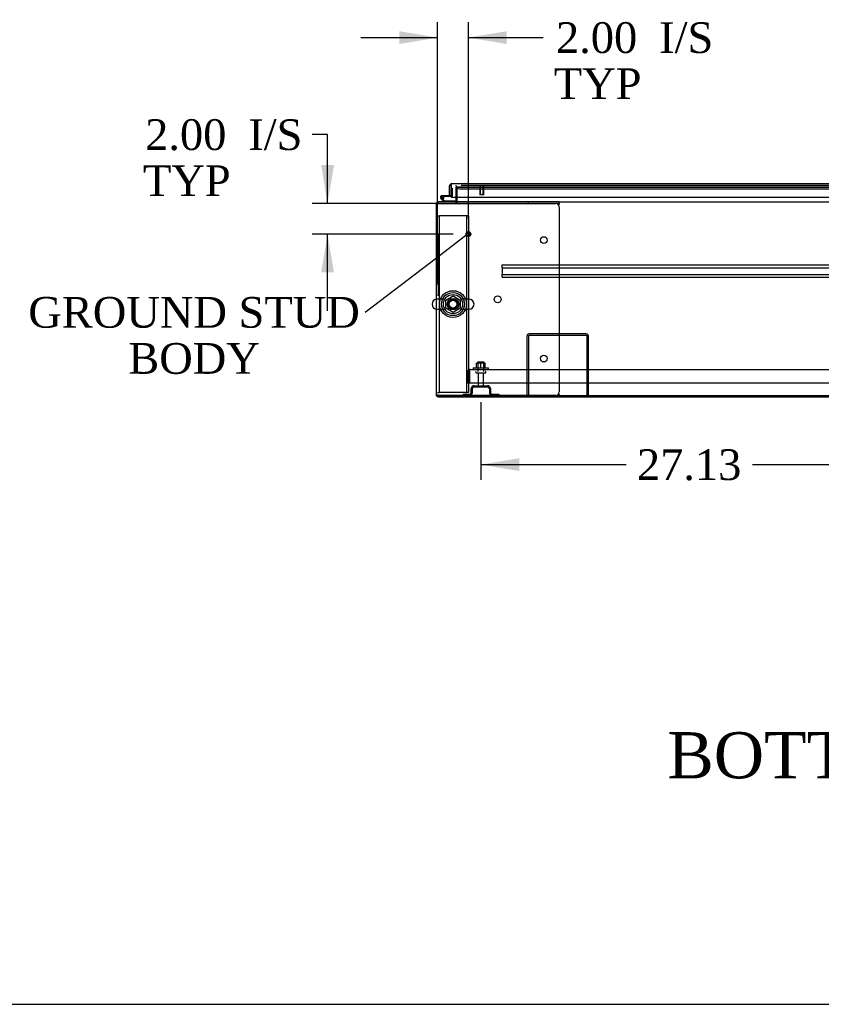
# Model space of a CAD drawing. Header units: inches. Extents: x 2 to 538, y -2 to 358.
# Tile 1 of 38: x 89 to 141, y 1 to 66. Entities that reach past the tile are written whole.
import ezdxf
from ezdxf import colors
from ezdxf.entities.mleader import LeaderData, LeaderLine
from ezdxf.enums import TextEntityAlignment as Align
from ezdxf.lldxf.tags import DXFTag
from ezdxf.math import Vec2, Vec3

# ---------------------------------------------------------------- set-up
doc = ezdxf.new("R2010")
doc.units = ezdxf.units.IN
doc.header["$MEASUREMENT"] = 0
for name, color, linetype in [('COM43134', 7, 'Continuous'), ('COM50669', 7, 'Continuous'), ('COM50677', 7, 'Continuous'), ('COM52168-15', 7, 'Continuous'), ('COM54746-68', 7, 'Continuous'), ('COM54926', 7, 'Continuous'), ('COM55738-23', 7, 'Continuous'), ('COM70110-2', 7, 'Continuous'), ('COM70218', 7, 'Continuous'), ('COM70220', 7, 'Continuous'), ('COM71188-5', 7, 'Continuous'), ('COM71190-2', 7, 'Continuous'), ('Default', 7, 'Continuous'), ('NTS166105', 7, 'Continuous'), ('NTS18024', 7, 'Continuous'), ('QLB20185', 7, 'Continuous'), ('SCS86414', 7, 'Continuous'), ('STD26089', 7, 'Continuous'), ('STD26258', 7, 'Continuous'), ('WAF25059', 7, 'Continuous'), ('WAF25377', 7, 'Continuous'), ('WAM254785', 7, 'Continuous')]:
    doc.layers.add(name, color=color, linetype=linetype)
doc.styles.add('SEACAD_Times_New_Roman', font='times.ttf')
tags = doc.linetypes.add('HIDDEN2', pattern=[0.1875, 0.125, -0.0625]).pattern_tags.tags
tags[6:7] = [DXFTag(74, 4), DXFTag(75, 0), DXFTag(340, '0'), DXFTag(46, 0.0), DXFTag(50, 0.0), DXFTag(44, 0.0), DXFTag(45, 0.0)]
tags[4:5] = [DXFTag(74, 4), DXFTag(75, 0), DXFTag(340, '0'), DXFTag(46, 0.0), DXFTag(50, 0.0), DXFTag(44, 0.0), DXFTag(45, 0.0)]
doc.dimstyles.new('HAMMOND_(STH_-_540x360)', dxfattribs={"dimtxt": 2, "dimasz": 2.5, "dimexe": 1, "dimexo": 1, "dimgap": 0.5, "dimtad": 0, "dimtih": 1, "dimtoh": 1, "dimzin": 0, "dimdsep": 46, "dimtxsty": 'SEACAD_Times_New_Roman', "dimblk1": '_SE_FILLED', "dimblk2": '_SE_FILLED', "dimsah": 1, "dimcen": 1, "dimadec": 0, "dimazin": 0, "dimtfac": 0.8, "dimtofl": 0, "dimtmove": 0, "dimatfit": 3, "dimfxl": 0, "dimtolj": 1, "dimtzin": 0, "dimarcsym": 0})

# ---------------------------------------------------------------- blocks, each defined once
blk = doc.blocks.new('_SE_FILLED')
at = {"color": 0}
blk.add_line((0, 0), (-1, 0), dxfattribs=at)
blk.add_solid([(0, 0), (-1, -0.1665), (-1, 0.1665), (0, 0)], dxfattribs=at)
blk = doc.blocks.new('SE1')
at = {"layer": 'COM43134', "color": 7, "linetype": 'HIDDEN2'}
for p, q in [((118.354, 41.93), (118.354, 42.62)), ((118.479, 42.702), (118.43, 42.769)), ((118.479, 42.62), (118.479, 42.769)), ((118.479, 42.702), (118.479, 42.62)), ((118.479, 42.62), (118.479, 42.62)), ((118.479, 41.93), (118.479, 42.62)), ((118.479, 42.62), (118.479, 41.93)), ((118.539, 42.805), (174.169, 42.805)), ((118.539, 42.805), (118.539, 42.805)), ((118.539, 42.805), (118.539, 42.805)), ((118.354, 41.93), (118.479, 41.93)), ((118.479, 41.93), (174.229, 41.93))]:
    blk.add_line(p, q, dxfattribs=at)
for start, end in [(126.19405, 180), (90.12083, 126.19405), (90, 90.05887)]:
    blk.add_arc((118.539, 42.62), 0.185, start, end, dxfattribs=at)
blk.add_open_spline([(118.479, 42.769), (118.489, 42.78), (118.499, 42.789), (118.514, 42.799), (118.519, 42.801), (118.529, 42.804), (118.534, 42.805), (118.539, 42.805)], degree=3, knots=[0, 0, 0, 0, 0.5, 0.5, 0.75, 0.75, 1, 1, 1, 1], dxfattribs=at)
at = {"layer": 'COM50669', "color": 7, "linetype": 'HIDDEN2'}
for p, q in [((122.228, 44.975), (122.228, 41.118)), ((122.323, 44.975), (122.323, 41.118)), ((126.085, 45.118), (122.371, 45.118)), ((126.085, 45.023), (122.371, 45.023)), ((126.133, 41.118), (126.133, 44.975)), ((126.228, 41.118), (126.228, 44.975))]:
    blk.add_line(p, q, dxfattribs=at)
for centre, radius, start, end in [((122.371, 44.975), 0.143, 90, 180), ((122.371, 44.975), 0.048, 90, 180), ((126.085, 44.975), 0.143, 0, 90), ((126.085, 44.975), 0.048, 0, 90)]:
    blk.add_arc(centre, radius, start, end, dxfattribs=at)
at = {"layer": 'COM50677', "color": 7, "linetype": 'HIDDEN2'}
for p, q in [((116.417, 52.805), (116.542, 52.805)), ((116.602, 52.805), (116.542, 52.805)), ((116.542, 41.305), (116.542, 52.805)), ((118.232, 52.805), (116.602, 52.805)), ((118.292, 52.805), (118.232, 52.805)), ((118.292, 52.805), (118.292, 41.305)), ((118.417, 52.805), (118.292, 52.805)), ((118.417, 52.805), (118.417, 41.305)), ((116.417, 41.305), (116.542, 41.305)), ((116.602, 41.305), (116.542, 41.305)), ((118.232, 41.305), (116.602, 41.305)), ((118.232, 41.305), (118.292, 41.305)), ((118.417, 41.305), (118.292, 41.305))]:
    blk.add_line(p, q, dxfattribs=at)
blk.add_circle((117.417, 47.055), 0.375, dxfattribs=at)
at = {"layer": 'COM52168-15', "color": 7, "linetype": 'Continuous'}
for p, q in [((117.197, 54.128), (117.197, 54.755)), ((117.292, 54.817), (117.253, 54.868)), ((117.292, 54.755), (117.292, 54.868)), ((117.292, 54.817), (117.292, 54.755)), ((117.292, 54.755), (117.292, 54.755)), ((117.292, 54.128), (117.292, 54.755)), ((117.292, 54.755), (117.292, 54.023)), ((117.34, 54.898), (145.054, 54.898)), ((117.34, 54.898), (117.34, 54.898)), ((117.34, 54.898), (117.34, 54.898)), ((117.197, 54.128), (117.292, 54.128)), ((117.292, 54.023), (145.102, 54.023))]:
    blk.add_line(p, q, dxfattribs=at)
for start, end in [(127.50359, 180), (90.15607, 127.50359), (90, 90.07617)]:
    blk.add_arc((117.34, 54.755), 0.143, start, end, dxfattribs=at)
blk.add_open_spline([(117.292, 54.868), (117.3, 54.878), (117.308, 54.885), (117.32, 54.893), (117.324, 54.894), (117.332, 54.897), (117.336, 54.898), (117.34, 54.898)], degree=3, knots=[0, 0, 0, 0, 0.5, 0.5, 0.75, 0.75, 1, 1, 1, 1], dxfattribs=at)
at = {"layer": 'COM54746-68', "color": 7, "linetype": 'Continuous'}
for p, q in [((117.292, 54.613), (117.292, 54.613)), ((116.845, 53.711), (116.633, 53.922)), ((116.712, 54.126), (117.292, 54.126)), ((117.292, 54.064), (116.712, 54.064)), ((116.746, 53.897), (116.871, 53.773)), ((116.767, 54.014), (116.829, 54.019)), ((117.292, 54.126), (117.292, 54.128)), ((116.871, 53.773), (117.564, 53.773)), ((117.564, 53.773), (117.564, 53.712))]:
    blk.add_line(p, q, dxfattribs=at)
at = {"layer": 'COM54746-68', "color": 7, "linetype": 'HIDDEN2'}
for p, q in [((117.292, 54.613), (117.354, 54.613)), ((117.354, 54.613), (117.354, 54.089)), ((116.65, 53.996), (116.65, 54.021)), ((116.676, 53.967), (116.746, 53.897)), ((116.7, 54.071), (116.725, 54.071)), ((116.725, 53.946), (116.7, 53.946)), ((116.829, 54.009), (116.767, 54.009)), ((116.775, 54.021), (116.775, 53.996)), ((117.329, 54.064), (117.292, 54.064)), ((117.564, 53.712), (117.564, 53.711))]:
    blk.add_line(p, q, dxfattribs=at)
at = {"layer": 'COM54746-68', "color": 7, "linetype": 'Continuous'}
blk.add_circle((116.712, 54.009), 0.05, dxfattribs=at)
for radius, start, end in [(0.117, 90, 5.21591), (0.117, 227.60795, 287.02737), (0.055, 90, 5.21591), (0.055, 5.21591, 90), (0.117, 5.21591, 28.03984)]:
    blk.add_arc((116.712, 54.009), radius, start, end, dxfattribs=at)
at = {"layer": 'COM54746-68', "color": 7, "linetype": 'HIDDEN2'}
for centre, radius, start, end in [((116.7, 54.021), 0.05, 90, 180), ((116.7, 53.996), 0.05, 180, 270), ((116.712, 54.009), 0.117, 28.03984, 90), ((116.725, 54.021), 0.05, 0, 90), ((116.725, 53.996), 0.05, 270, 0), ((117.329, 54.089), 0.025, 270, 0)]:
    blk.add_arc(centre, radius, start, end, dxfattribs=at)
at = {"layer": 'COM54926', "color": 7, "linetype": 'Continuous'}
for p, q in [((116.322, 53.568), (116.322, 41.166)), ((116.331, 53.616), (116.465, 53.616)), ((116.465, 53.616), (116.331, 53.616)), ((122.322, 53.711), (116.465, 53.711)), ((116.465, 53.616), (116.465, 53.616)), ((122.322, 53.616), (116.465, 53.616)), ((116.465, 53.616), (124.102, 53.616)), ((124.322, 53.711), (122.322, 53.711)), ((122.322, 53.616), (122.322, 53.711)), ((124.322, 53.616), (122.322, 53.616)), ((124.298, 53.495), (124.311, 53.568)), ((124.322, 53.616), (124.322, 53.711)), ((124.322, 53.606), (124.322, 53.616)), ((124.322, 53.396), (124.322, 41.338)), ((116.331, 41.118), (116.465, 41.118)), ((116.465, 41.118), (116.331, 41.118)), ((116.465, 41.118), (116.465, 41.118)), ((116.465, 41.118), (122.322, 41.118)), ((124.102, 41.118), (116.465, 41.118)), ((116.465, 41.023), (122.322, 41.023)), ((122.322, 41.118), (122.322, 41.023)), ((122.322, 41.118), (124.322, 41.118)), ((122.322, 41.023), (124.322, 41.023)), ((124.311, 41.166), (124.298, 41.238)), ((124.322, 41.118), (124.322, 41.128)), ((124.322, 41.118), (124.322, 41.023))]:
    blk.add_line(p, q, dxfattribs=at)
for centre in [(123.322, 51.226), (120.322, 47.367), (123.322, 43.508)]:
    blk.add_circle(centre, 0.218, dxfattribs=at)
for centre, radius, start, end in [((116.465, 53.568), 0.143, 160.38706, 180), ((116.465, 53.568), 0.143, 90, 160.38706), ((124.102, 53.396), 0.22, 0, 90), ((124.63, 53.498), 0.326, 160.71602, 167.67415), ((116.465, 41.166), 0.143, 180, 199.61294), ((116.465, 41.166), 0.143, 199.61294, 270), ((124.102, 41.338), 0.22, 270, 0), ((124.63, 41.235), 0.326, 192.32585, 199.28398)]:
    blk.add_arc(centre, radius, start, end, dxfattribs=at)
for centre, start_param, end_param in [((116.465, 53.568), 2.799282, 3.141593), ((116.465, 41.166), 3.141593, 3.483903)]:
    blk.add_ellipse(centre, major_axis=(0.143, 0), ratio=0.99836, start_param=start_param, end_param=end_param, dxfattribs=at)
at = {"layer": 'COM55738-23', "color": 7, "linetype": 'HIDDEN2'}
for p, q in [((118.791, 41.743), (119.666, 41.743)), ((118.791, 41.671), (119.666, 41.671)), ((118.066, 41.19), (118.488, 41.19)), ((118.066, 41.19), (118.066, 41.118)), ((118.603, 41.305), (118.603, 41.555)), ((118.675, 41.305), (118.675, 41.555)), ((119.781, 41.555), (119.781, 41.305)), ((119.853, 41.555), (119.853, 41.305)), ((119.969, 41.19), (120.391, 41.19)), ((120.391, 41.19), (120.391, 41.118))]:
    blk.add_line(p, q, dxfattribs=at)
for centre, radius, start, end in [((118.791, 41.555), 0.188, 90, 180), ((118.791, 41.555), 0.116, 90, 180), ((119.666, 41.555), 0.188, 0, 90), ((119.666, 41.555), 0.116, 0, 90), ((118.488, 41.305), 0.188, 270, 0), ((118.488, 41.305), 0.116, 270, 0), ((119.969, 41.305), 0.188, 180, 270), ((119.969, 41.305), 0.116, 180, 270)]:
    blk.add_arc(centre, radius, start, end, dxfattribs=at)
at = {"layer": 'COM70110-2', "color": 7, "linetype": 'HIDDEN2'}
for p in [(117.697, 54.678), (144.737, 54.679)]:
    blk.add_line(p, (117.697, 54.679), dxfattribs=at)
blk.add_circle((117.417, 47.055), 0.344, dxfattribs=at)
at = {"layer": 'COM70218', "color": 7, "linetype": 'HIDDEN2'}
for p, q in [((120.604, 49.573), (120.604, 49.616)), ((120.604, 49.616), (172.104, 49.616)), ((120.604, 49.471), (120.604, 49.573)), ((120.604, 49.428), (120.604, 49.471)), ((120.604, 49.428), (120.604, 48.991)), ((120.604, 49.428), (172.104, 49.428)), ((120.604, 48.948), (120.604, 48.991)), ((120.604, 48.991), (172.104, 48.991)), ((120.604, 48.846), (120.604, 48.948)), ((120.604, 48.803), (120.604, 48.846)), ((120.604, 48.803), (172.104, 48.803))]:
    blk.add_line(p, q, dxfattribs=at)
at = {"layer": 'COM70220', "color": 7, "linetype": 'HIDDEN2'}
for p, q in [((117.858, 54.553), (118.108, 54.553)), ((117.94, 54.803), (118.108, 54.803)), ((118.108, 54.803), (144.286, 54.803)), ((118.108, 54.553), (144.286, 54.553))]:
    blk.add_line(p, q, dxfattribs=at)
blk.add_arc((117.858, 54.803), 0.25, 180, 270, dxfattribs=at)
at = {"layer": 'COM71188-5', "color": 7, "linetype": 'HIDDEN2'}
for p, q in [((117.602, 54.678), (117.602, 54.023)), ((117.697, 54.678), (117.602, 54.678)), ((116.322, 53.616), (116.331, 53.616))]:
    blk.add_line(p, q, dxfattribs=at)
at = {"layer": 'COM71188-5', "color": 7, "linetype": 'Continuous'}
for p, q in [((117.602, 54.023), (117.602, 53.759)), ((116.322, 53.568), (116.322, 53.616)), ((124.322, 41.023), (168.385, 41.023))]:
    blk.add_line(p, q, dxfattribs=at)
for radius, start in [(0.048, 270), (0.143, 340.38706)]:
    blk.add_arc((117.554, 53.759), radius, start, 0, dxfattribs=at)
at = {"layer": 'COM71188-5', "color": 7, "linetype": 'HIDDEN2'}
blk.add_arc((117.554, 53.759), 0.143, 270, 340.38706, dxfattribs=at)
at = {"layer": 'COM71190-2', "color": 7, "linetype": 'HIDDEN2'}
for p, q in [((117.697, 54.678), (144.737, 54.678)), ((117.697, 54.023), (117.697, 54.678)), ((116.417, 53.711), (116.465, 53.711)), ((116.417, 53.702), (116.417, 53.568)), ((116.417, 41.166), (116.417, 41.118))]:
    blk.add_line(p, q, dxfattribs=at)
at = {"layer": 'COM71190-2', "color": 7, "linetype": 'Continuous'}
for p, q in [((117.697, 53.759), (117.697, 54.023)), ((116.417, 53.711), (116.417, 53.702)), ((117.697, 53.759), (117.697, 53.711)), ((124.322, 53.711), (168.385, 53.711)), ((124.322, 41.118), (168.385, 41.118))]:
    blk.add_line(p, q, dxfattribs=at)
at = {"layer": 'NTS166105', "color": 7, "linetype": 'HIDDEN2'}
for p, q in [((119.227, 43.221), (118.952, 43.221)), ((118.952, 42.901), (118.952, 43.221)), ((119.502, 43.221), (119.227, 43.221)), ((119.227, 42.901), (119.227, 43.221)), ((119.502, 42.901), (119.502, 43.221))]:
    blk.add_line(p, q, dxfattribs=at)
at = {"layer": 'NTS18024', "color": 7, "linetype": 'HIDDEN2'}
for p, q in [((116.952, 47.318), (117.422, 47.593)), ((117.422, 47.593), (117.882, 47.318)), ((116.952, 46.792), (116.952, 47.318)), ((117.417, 46.52), (116.952, 46.792)), ((117.882, 46.792), (117.417, 46.52)), ((117.882, 47.318), (117.882, 46.792))]:
    blk.add_line(p, q, dxfattribs=at)
blk.add_circle((117.417, 47.055), 0.263, dxfattribs=at)
at = {"layer": 'QLB20185', "color": 7, "linetype": 'HIDDEN2'}
for p, q in [((116.447, 51.616), (116.417, 51.616)), ((116.447, 51.616), (116.447, 51.241)), ((116.447, 51.241), (116.447, 47.991)), ((116.464, 50.457), (116.447, 50.457)), ((116.462, 50.436), (116.447, 50.436)), ((116.464, 50.423), (116.447, 50.423)), ((116.462, 50.421), (116.447, 50.421)), ((116.462, 50.411), (116.447, 50.411)), ((116.462, 50.383), (116.447, 50.383)), ((116.462, 50.297), (116.447, 50.297)), ((116.462, 50.281), (116.447, 50.281)), ((116.447, 50.279), (116.464, 50.279)), ((116.447, 50.279), (116.464, 50.279)), ((116.456, 50.239), (116.447, 50.239)), ((116.462, 50.068), (116.447, 50.068)), ((116.456, 50.032), (116.447, 50.032)), ((116.464, 50.239), (116.456, 50.239)), ((116.464, 50.032), (116.456, 50.032)), ((116.462, 50.457), (116.462, 50.436)), ((116.462, 50.428), (116.462, 50.436)), ((116.462, 50.411), (116.462, 50.421)), ((116.462, 50.383), (116.462, 50.411)), ((116.462, 50.297), (116.462, 50.383)), ((116.462, 50.281), (116.462, 50.297)), ((116.462, 50.229), (116.462, 50.237)), ((116.462, 50.068), (116.462, 50.229)), ((116.462, 50.135), (116.464, 50.135)), ((116.462, 50.022), (116.462, 50.03)), ((116.462, 49.913), (116.462, 50.022)), ((116.462, 49.882), (116.447, 49.882)), ((116.462, 49.861), (116.447, 49.861)), ((116.447, 49.854), (116.464, 49.854)), ((116.462, 49.804), (116.447, 49.804)), ((116.462, 49.662), (116.447, 49.662)), ((116.462, 49.58), (116.447, 49.58)), ((116.462, 49.576), (116.447, 49.576)), ((116.462, 49.567), (116.447, 49.567)), ((116.462, 49.556), (116.447, 49.556)), ((116.462, 49.537), (116.447, 49.537)), ((116.462, 49.468), (116.447, 49.468)), ((116.462, 49.445), (116.447, 49.445)), ((116.456, 49.366), (116.447, 49.366)), ((116.464, 49.366), (116.447, 49.366)), ((116.462, 49.364), (116.447, 49.364)), ((116.464, 49.366), (116.456, 49.366)), ((116.462, 49.882), (116.462, 49.913)), ((116.462, 49.861), (116.462, 49.882)), ((116.462, 49.662), (116.462, 49.804)), ((116.464, 49.797), (116.462, 49.797)), ((116.462, 49.662), (116.464, 49.662)), ((116.462, 49.576), (116.462, 49.58)), ((116.462, 49.567), (116.462, 49.576)), ((116.462, 49.556), (116.462, 49.567)), ((116.462, 49.537), (116.462, 49.556)), ((116.462, 49.468), (116.462, 49.537)), ((116.462, 49.445), (116.462, 49.468)), ((116.462, 49.356), (116.462, 49.364)), ((116.462, 49.241), (116.462, 49.356)), ((116.447, 49.232), (116.464, 49.232)), ((116.464, 49.151), (116.447, 49.151)), ((116.462, 49.132), (116.447, 49.132)), ((116.462, 49.037), (116.447, 49.037)), ((116.447, 49.021), (116.464, 49.021)), ((116.447, 49.018), (116.464, 49.018)), ((116.464, 48.944), (116.447, 48.944)), ((116.462, 48.937), (116.447, 48.937)), ((116.462, 48.912), (116.447, 48.912)), ((116.462, 48.82), (116.447, 48.82)), ((116.447, 48.799), (116.464, 48.799)), ((116.462, 49.234), (116.462, 49.241)), ((116.462, 49.132), (116.462, 49.151)), ((116.462, 49.037), (116.462, 49.132)), ((116.462, 49.018), (116.462, 49.037)), ((116.462, 48.912), (116.462, 48.937)), ((116.462, 48.82), (116.462, 48.912)), ((116.462, 48.799), (116.462, 48.82)), ((116.447, 47.616), (116.417, 47.616)), ((116.447, 47.991), (116.447, 47.616))]:
    blk.add_line(p, q, dxfattribs=at)
at = {"layer": 'SCS86414', "color": 7, "linetype": 'HIDDEN2'}
for p, q in [((116.887, 47.387), (116.382, 47.387)), ((118.453, 47.387), (117.947, 47.387)), ((116.382, 46.724), (116.887, 46.724)), ((117.947, 46.724), (118.453, 46.724))]:
    blk.add_line(p, q, dxfattribs=at)
for radius in [0.625, 0.312, 0.252]:
    blk.add_circle((117.417, 47.055), radius, dxfattribs=at)
at = {"layer": 'SCS86414', "color": 7, "linetype": 'Continuous'}
blk.add_arc((116.382, 47.055), 0.331, 100.31318, 259.68682, dxfattribs=at)
at = {"layer": 'SCS86414', "color": 7, "linetype": 'HIDDEN2'}
for centre, start, end in [((116.382, 47.055), 90, 100.31318), ((118.453, 47.055), 270, 90), ((116.382, 47.055), 259.68682, 270)]:
    blk.add_arc(centre, 0.331, start, end, dxfattribs=at)
at = {"layer": 'STD26089', "color": 7, "linetype": 'HIDDEN2'}
for p, q in [((119.041, 43.305), (119.416, 43.305)), ((119.041, 43.305), (119.041, 42.68)), ((119.416, 42.68), (119.416, 43.305)), ((118.903, 42.65), (118.903, 42.61)), ((118.933, 42.58), (119.523, 42.58)), ((119.062, 42.58), (119.062, 41.803)), ((119.394, 41.803), (119.394, 42.58)), ((119.553, 42.61), (119.553, 42.65))]:
    blk.add_line(p, q, dxfattribs=at)
for centre, radius, start, end in [((118.933, 42.65), 0.03, 90, 180), ((118.933, 42.61), 0.03, 180, 270), ((119.523, 42.65), 0.03, 0, 90), ((119.523, 42.61), 0.03, 270, 0), ((119.122, 41.803), 0.06, 180, 270), ((119.334, 41.803), 0.06, 270, 0)]:
    blk.add_arc(centre, radius, start, end, dxfattribs=at)
at = {"layer": 'STD26258', "color": 7, "linetype": 'HIDDEN2'}
for p, q in [((119.136, 54.803), (119.136, 54.771)), ((119.448, 54.771), (119.136, 54.771)), ((119.167, 54.771), (119.167, 54.178)), ((119.198, 54.178), (119.198, 54.771)), ((119.387, 54.178), (119.387, 54.771)), ((119.417, 54.178), (119.417, 54.771)), ((119.448, 54.771), (119.448, 54.803)), ((119.417, 54.178), (119.167, 54.178))]:
    blk.add_line(p, q, dxfattribs=at)
for radius in [0.156, 0.125, 0.0944]:
    blk.add_circle((118.417, 51.616), radius, dxfattribs=at)
at = {"layer": 'WAF25059', "color": 7, "linetype": 'HIDDEN2'}
for p, q in [((118.728, 42.901), (119.728, 42.901)), ((118.728, 42.901), (118.728, 42.805)), ((119.728, 42.805), (119.728, 42.901))]:
    blk.add_line(p, q, dxfattribs=at)
at = {"layer": 'WAF25377', "color": 7, "linetype": 'HIDDEN2'}
for radius in [0.875, 0.34]:
    blk.add_circle((117.417, 47.055), radius, dxfattribs=at)
at = {"layer": 'WAM254785', "color": 7, "linetype": 'HIDDEN2'}
for radius in [0.75, 0.312]:
    blk.add_circle((117.417, 47.055), radius, dxfattribs=at)
blk = doc.blocks.new('DMBLK3455')
at = {"layer": 'Default', "linetype": 'Continuous'}
for points in [[(108.839, 56.116), (109.256, 53.616), (109.673, 56.116)], [(108.839, 49.116), (109.673, 49.116), (109.256, 51.616)]]:
    blk.add_hatch(color=7, dxfattribs=at).paths.add_polyline_path(points)
at = {"layer": 'Default', "color": 7, "linetype": 'Continuous'}
for p, q in [((109.256, 58.089), (108.256, 58.089)), ((109.256, 53.616), (109.256, 58.089)), ((119.283, 53.616), (108.256, 53.616)), ((117.417, 51.616), (108.256, 51.616)), ((109.256, 46.616), (109.256, 51.616))]:
    blk.add_line(p, q, dxfattribs=at)
at = {"layer": 'Default', "color": 7, "linetype": 'Continuous', "style": 'SEACAD_Times_New_Roman'}
for s, p in [('2.00', (97.388, 59.089)), ('I/S', (104.096, 59.089)), ('TYP', (97.246, 56.089))]:
    blk.add_text(s, height=2, dxfattribs=at).set_placement(p, align=Align.TOP_LEFT)
blk = doc.blocks.new('DMBLK3456')
at = {"layer": 'Default', "linetype": 'Continuous'}
for points in [[(113.917, 64.822), (113.917, 63.988), (116.417, 64.405)], [(120.917, 64.822), (118.417, 64.405), (120.917, 63.988)]]:
    blk.add_hatch(color=7, dxfattribs=at).paths.add_polyline_path(points)
at = {"layer": 'Default', "color": 7, "linetype": 'Continuous'}
for p, q in [((116.417, 48.343), (116.417, 65.405)), ((118.417, 52.616), (118.417, 65.405)), ((111.417, 64.405), (116.417, 64.405)), ((118.417, 64.405), (122.272, 64.405)), ((122.272, 64.405), (123.272, 64.405))]:
    blk.add_line(p, q, dxfattribs=at)
at = {"layer": 'Default', "color": 7, "linetype": 'Continuous', "style": 'SEACAD_Times_New_Roman'}
for s, p in [('2.00', (124.114, 65.405)), ('I/S', (130.822, 65.405)), ('TYP', (123.972, 62.405))]:
    blk.add_text(s, height=2, dxfattribs=at).set_placement(p, align=Align.TOP_LEFT)
blk = doc.blocks.new('DMBLK3457')
at = {"layer": 'Default', "linetype": 'Continuous'}
for points in [[(121.728, 36.19), (121.728, 37.024), (119.228, 36.607)], [(143.854, 36.19), (146.354, 36.607), (143.854, 37.024)]]:
    blk.add_hatch(color=7, dxfattribs=at).paths.add_polyline_path(points)
at = {"layer": 'Default', "color": 7, "linetype": 'Continuous'}
for p, q in [((146.354, 41.58), (146.354, 35.607)), ((119.228, 40.671), (119.228, 35.607)), ((119.228, 36.607), (128.679, 36.607)), ((136.903, 36.607), (146.354, 36.607))]:
    blk.add_line(p, q, dxfattribs=at)
at = {"layer": 'Default', "color": 7, "linetype": 'Continuous', "style": 'SEACAD_Times_New_Roman'}
blk.add_text('27.13', height=2, dxfattribs=at).set_placement((129.379, 37.607), align=Align.TOP_LEFT)
blk = doc.blocks.new('BORDER')
at = {"layer": 'Default', "color": 7, "linetype": 'Continuous'}
blk.add_line((-41.86, 0), (0, 0), dxfattribs=at)

msp = doc.modelspace()

# ---------------------------------------------------------------- block references
at = {"layer": 'Default', "color": 7, "xscale": 12.8, "yscale": 12.8, "zscale": 12.8}
msp.add_blockref('BORDER', (537.834, 1.476), dxfattribs=at)
at = {"layer": 'Default'}
msp.add_blockref('SE1', (0, 0), dxfattribs=at)

# ---------------------------------------------------------------- texts
at = {"layer": 'Default', "color": 7, "linetype": 'Continuous', "style": 'SEACAD_Times_New_Roman'}
msp.add_text('BOTTOM VIEW', height=3, dxfattribs=at).set_placement((131.359, 19.192), align=Align.TOP_LEFT)

# ---------------------------------------------------------------- dimensions: what is measured, and where the dimension line sits
at = {"layer": 'Default', "color": 7, "linetype": 'Continuous'}
dim = msp.add_linear_dim(base=(118.417, 64.405), p1=(116.417, 47.343), p2=(118.417, 51.616), text='\\A1;<> I/S\\PTYP', dimstyle='HAMMOND_(STH_-_540x360)', override={"dimtmove": 1}, dxfattribs=at)
dim.commit()
dim.dimension.update_dxf_attribs({"geometry": 'DMBLK3456', "text_midpoint": (123.272, 64.405), "dimtype": 160})
dim = msp.add_linear_dim(base=(109.256, 53.616), p1=(118.417, 51.616), p2=(120.283, 53.616), angle=90, text='\\A1;<> I/S\\PTYP', dimstyle='HAMMOND_(STH_-_540x360)', override={"dimtmove": 1}, dxfattribs=at)
dim.commit()
dim.dimension.update_dxf_attribs({"geometry": 'DMBLK3455', "text_midpoint": (108.256, 58.089), "dimtype": 160})
dim = msp.add_linear_dim(base=(146.354, 36.607), p1=(119.228, 41.671), p2=(146.354, 42.58), text='\\A1;<>', dimstyle='HAMMOND_(STH_-_540x360)', dxfattribs=at)
dim.commit()
dim.dimension.update_dxf_attribs({"geometry": 'DMBLK3457', "text_midpoint": (132.791, 36.607), "dimtype": 160})

# ---------------------------------------------------------------- leaders
ml = msp.add_multileader_mtext('Standard', dxfattribs=at)
ml.set_content('{\\pxsm0.9;\\fTimes New Roman|b0||i0||c0|p34;\\W1.;GROUND STUD\\PBODY\\P}', color=7)
ml.set_leader_properties()
ml.set_arrow_properties(name='_SE_FILLED')
ml.build(insert=Vec2(0, 0))
ml.multileader.update_dxf_attribs({"dogleg_length": 0, "arrow_head_size": 2.5})
ctx = ml.context
ctx.base_point, ctx.char_height, ctx.arrow_head_size, ctx.landing_gap_size = Vec3(90.039, 45.59), 2, 2.5, 0.7
ctx.text_align_type = 1
notes = []
notes.append((ctx, [(0, (1, 1, 0), (111.71, 46.5), (-1, 0), 0, [(0, [(118.33, 51.58)], 0, [])])]))
ctx.mtext.insert, ctx.mtext.alignment = Vec3(100.57, 47.522), 2
for ctx, leaders in notes:
    for number, flags, end, landing, length, lines in leaders:
        leader = LeaderData()
        leader.index, (leader.has_last_leader_line, leader.has_dogleg_vector, leader.attachment_direction) = number, flags
        leader.last_leader_point, leader.dogleg_vector, leader.dogleg_length = Vec3(end), Vec3(landing), length
        for number, points, colour, breaks in lines:
            line = LeaderLine()
            line.index, line.vertices, line.color, line.breaks = number, Vec3.list(points), colors.encode_raw_color(colour), breaks
            leader.lines.append(line)
        ctx.leaders.append(leader)

doc.saveas('drawing.dxf')
